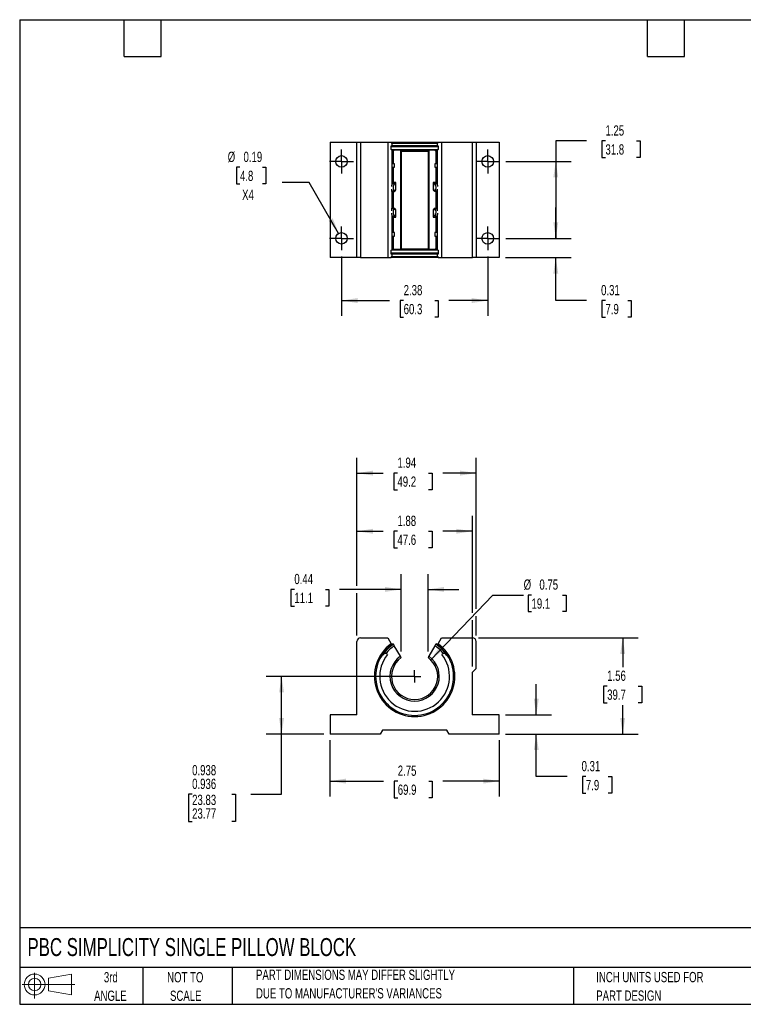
# Model space of a CAD drawing. Header units: inches. Extents: x 0.5 to 21.5, y 0.5 to 16.5.
# Tile 1 of 2: x 0.5 to 12.3, y 0.5 to 16.5. Entities that reach past the tile are written whole.
import ezdxf

# ---------------------------------------------------------------- set-up
doc = ezdxf.new("R2010")
doc.units = ezdxf.units.IN
doc.header["$LTSCALE"] = 2
doc.header["$MEASUREMENT"] = 0
doc.linetypes.add('CENTERX2', pattern=[0.8, 0.5, -0.1, 0.1, -0.1])
doc.layers.add('CENTER', color=40, linetype='CENTERX2')
doc.layers.add('SLD-DEFPOINTS', color=7, linetype='Continuous')
doc.layers.add('DIMENSIONS', color=140, linetype='Continuous', lineweight=25)
doc.layers.add('TEXT', color=140, linetype='Continuous', lineweight=25)
doc.styles.add('SLDTEXTSTYLE0', font='TXT', dxfattribs={"width": 0.7})
doc.dimstyles.new('SLDDIMSTYLE0', dxfattribs={"dimtxt": 0.169922, "dimasz": 0.26, "dimexe": 0, "dimexo": 0.0625, "dimgap": 0.04248, "dimtad": 0, "dimtih": 1, "dimtoh": 1, "dimrnd": 1e-09, "dimdsep": 46, "dimtxsty": 'SLDTEXTSTYLE0', "dimsah": 1, "dimcen": 0.09, "dimadec": 0, "dimazin": 2, "dimtfac": 1, "dimtmove": 0, "dimatfit": 0, "dimfxl": 0, "dimfrac": 2, "dimtolj": 1, "dimtzin": 12, "dimarcsym": 0})
doc.dimstyles.new('SLDDIMSTYLE1', dxfattribs={"dimtxt": 0.169922, "dimasz": 0.26, "dimexe": 0, "dimexo": 0.0625, "dimgap": 0.04248, "dimtad": 0, "dimtih": 1, "dimtoh": 1, "dimrnd": 1e-09, "dimzin": 12, "dimdsep": 46, "dimtxsty": 'SLDTEXTSTYLE0', "dimsah": 1, "dimcen": 0.09, "dimadec": 0, "dimazin": 3, "dimtfac": 1, "dimtofl": 0, "dimtmove": 0, "dimatfit": 3, "dimfxl": 0, "dimfrac": 2, "dimtolj": 1, "dimtzin": 12, "dimarcsym": 0})
doc.dimstyles.new('SLDDIMSTYLE2', dxfattribs={"dimtxt": 0.169922, "dimasz": 0.26, "dimexe": 0, "dimexo": 0.0625, "dimgap": 0.04248, "dimtad": 0, "dimtih": 1, "dimtoh": 1, "dimrnd": 1e-09, "dimdsep": 46, "dimtxsty": 'SLDTEXTSTYLE0', "dimsah": 1, "dimcen": 0, "dimadec": 0, "dimazin": 2, "dimtfac": 1, "dimtofl": 0, "dimtmove": 0, "dimatfit": 3, "dimfxl": 0, "dimfrac": 2, "dimtolj": 1, "dimtzin": 12, "dimarcsym": 0})
doc.dimstyles.new('SLDDIMSTYLE3', dxfattribs={"dimtxt": 0.169922, "dimasz": 0.26, "dimexe": 0, "dimexo": 0.0625, "dimgap": 0.04248, "dimtad": 0, "dimtih": 1, "dimtoh": 1, "dimdec": 3, "dimrnd": 1e-09, "dimdsep": 46, "dimtxsty": 'SLDTEXTSTYLE0', "dimsah": 1, "dimcen": 0.09, "dimadec": 0, "dimazin": 2, "dimlim": 1, "dimtp": 0.001, "dimtm": 0.001, "dimtfac": 1, "dimtdec": 3, "dimtofl": 0, "dimtmove": 0, "dimatfit": 3, "dimfxl": 0, "dimfrac": 2, "dimtolj": 1, "dimtzin": 12, "dimarcsym": 0})
doc.dimstyles.new('SLDDIMSTYLE5', dxfattribs={"dimtxt": 0.169922, "dimasz": 0.26, "dimexe": 0, "dimexo": 0.0625, "dimgap": 0.04248, "dimtad": 0, "dimtih": 1, "dimtoh": 1, "dimrnd": 1e-09, "dimdsep": 46, "dimtxsty": 'SLDTEXTSTYLE0', "dimsah": 1, "dimcen": 0, "dimadec": 0, "dimazin": 2, "dimtfac": 1, "dimtofl": 0, "dimtmove": 0, "dimatfit": 3, "dimfxl": 0, "dimfrac": 2, "dimtolj": 1, "dimtzin": 12, "dimarcsym": 0})

# ---------------------------------------------------------------- blocks, each defined once
blk = doc.blocks.new('Block11')
at = {"color": 7, "linetype": 'Continuous', "lineweight": 18}
for p, q in [((0.204, 0.418), (0.204, 0)), ((0.431, 0.328), (0.801, 0.396)), ((0.431, 0.126), (0.431, 0.328)), ((0.801, 0.396), (0.801, 0.058)), ((0, 0.227), (0.856, 0.227)), ((0.431, 0.126), (0.801, 0.058))]:
    blk.add_line(p, q, dxfattribs=at)
for radius in [0.169, 0.101]:
    blk.add_circle((0.204, 0.227), radius, dxfattribs=at)
blk = doc.blocks.new('Block12')
at = {"layer": 'SLD-DEFPOINTS'}
blk.add_blockref('Block11', (0, 0), dxfattribs=at)
blk = doc.blocks.new('SW_NOTE_0_2')
at = {"layer": 'TEXT', "color": 0, "char_height": 0.16667, "attachment_point": 1, "style": 'SLDTEXTSTYLE0'}
for s, insert in [('PART DIMENSIONS MAY DIFFER SLIGHTLY', (0, 0.215)), ("DUE TO MANUFACTURER'S VARIANCES", (0, -0.086))]:
    blk.add_mtext(s, dxfattribs=dict(at, insert=insert))
blk = doc.blocks.new('SW_NOTE_0_3')
at = {"layer": 'TEXT', "color": 0, "char_height": 0.1667, "attachment_point": 2, "style": 'SLDTEXTSTYLE0'}
for s, insert in [('NOT TO', (0.414, 0.215)), ('SCALE', (0.422, -0.086))]:
    blk.add_mtext(s, dxfattribs=dict(at, insert=insert))
blk = doc.blocks.new('SW_NOTE_0_4')
at = {"layer": 'TEXT', "color": 0, "char_height": 0.1667, "attachment_point": 2, "style": 'SLDTEXTSTYLE0'}
for s, insert in [('3rd', (0.182, 0.215)), ('ANGLE', (0.175, -0.086))]:
    blk.add_mtext(s, dxfattribs=dict(at, insert=insert))
blk = doc.blocks.new('SW_NOTE_0_5')
at = {"layer": 'TEXT', "color": 0, "char_height": 0.16667, "attachment_point": 1, "style": 'SLDTEXTSTYLE0'}
for s, insert in [('INCH UNITS USED FOR', (0, 0.215)), ('PART DESIGN', (0, -0.086))]:
    blk.add_mtext(s, dxfattribs=dict(at, insert=insert))
blk = doc.blocks.new('_D')
at = {"layer": 'DIMENSIONS'}
for p, q in [((8.894, 5.204), (8.894, 5.704)), ((8.392, 5.204), (9.144, 5.204)), ((8.392, 4.892), (9.144, 4.892)), ((8.894, 4.201), (8.894, 4.892)), ((9.394, 4.201), (8.894, 4.201)), ((9.7, 4.201), (9.643, 4.201)), ((9.643, 4.201), (9.643, 3.931)), ((10.064, 4.201), (10.121, 4.201)), ((10.121, 4.201), (10.121, 3.931)), ((9.643, 3.931), (9.7, 3.931)), ((10.121, 3.931), (10.064, 3.931))]:
    blk.add_line(p, q, dxfattribs=at)
for points in [[(8.894, 5.204), (8.934, 5.464), (8.854, 5.464)], [(8.894, 4.892), (8.854, 4.632), (8.934, 4.632)]]:
    blk.add_solid(points, dxfattribs=at)
at = {"layer": 'DIMENSIONS', "char_height": 0.1667, "attachment_point": 1, "style": 'SLDTEXTSTYLE0'}
for s, insert in [('0.31', (9.63, 4.454)), ('7.9', (9.7, 4.146))]:
    blk.add_mtext(s, dxfattribs=dict(at, insert=insert))
blk = doc.blocks.new('_D_1')
at = {"layer": 'DIMENSIONS'}
for p, q in [((7.957, 6.455), (10.548, 6.455)), ((10.298, 6.455), (10.298, 5.978)), ((10.046, 5.67), (9.989, 5.67)), ((9.989, 5.67), (9.989, 5.4)), ((10.551, 5.67), (10.608, 5.67)), ((10.608, 5.67), (10.608, 5.4)), ((9.989, 5.4), (10.046, 5.4)), ((10.298, 4.892), (10.298, 5.362)), ((10.608, 5.4), (10.551, 5.4)), ((8.392, 4.892), (10.548, 4.892))]:
    blk.add_line(p, q, dxfattribs=at)
for points in [[(10.298, 6.455), (10.258, 6.195), (10.338, 6.195)], [(10.298, 4.892), (10.338, 5.152), (10.258, 5.152)]]:
    blk.add_solid(points, dxfattribs=at)
at = {"layer": 'DIMENSIONS', "char_height": 0.1667, "attachment_point": 1, "style": 'SLDTEXTSTYLE0'}
for s, insert in [('1.56', (10.046, 5.923)), ('39.7', (10.046, 5.615))]:
    blk.add_mtext(s, dxfattribs=dict(at, insert=insert))
blk = doc.blocks.new('_D_2')
at = {"layer": 'DIMENSIONS'}
for p, q in [((7.178, 6.099), (8.189, 7.151)), ((8.189, 7.151), (8.689, 7.151)), ((8.817, 7.151), (8.76, 7.151)), ((8.76, 7.151), (8.76, 6.881)), ((9.322, 7.151), (9.379, 7.151)), ((9.379, 7.151), (9.379, 6.881)), ((8.76, 6.881), (8.817, 6.881)), ((9.379, 6.881), (9.322, 6.881))]:
    blk.add_line(p, q, dxfattribs=at)
blk.add_solid([(7.178, 6.099), (7.387, 6.259), (7.329, 6.315)], dxfattribs=at)
at = {"layer": 'DIMENSIONS', "char_height": 0.1667, "attachment_point": 1, "style": 'SLDTEXTSTYLE0'}
for s, insert in [('%%c', (8.689, 7.404)), ('0.75', (8.945, 7.404)), ('19.1', (8.817, 7.095))]:
    blk.add_mtext(s, dxfattribs=dict(at, insert=insert))
blk = doc.blocks.new('_D_3')
at = {"layer": 'DIMENSIONS'}
for p, q in [((6.698, 6.234), (6.698, 7.492)), ((7.136, 6.234), (7.136, 7.492)), ((4.963, 7.242), (4.906, 7.242)), ((4.906, 7.242), (4.906, 6.972)), ((5.468, 7.242), (5.525, 7.242)), ((5.525, 7.242), (5.525, 6.972)), ((6.698, 7.242), (5.698, 7.242)), ((7.136, 7.242), (7.636, 7.242)), ((4.906, 6.972), (4.963, 6.972)), ((5.525, 6.972), (5.468, 6.972))]:
    blk.add_line(p, q, dxfattribs=at)
for points in [[(6.698, 7.242), (6.438, 7.282), (6.438, 7.202)], [(7.136, 7.242), (7.396, 7.202), (7.396, 7.282)]]:
    blk.add_solid(points, dxfattribs=at)
at = {"layer": 'DIMENSIONS', "char_height": 0.1667, "attachment_point": 1, "style": 'SLDTEXTSTYLE0'}
for s, insert in [('0.44', (4.963, 7.495)), ('11.1', (4.963, 7.187))]:
    blk.add_mtext(s, dxfattribs=dict(at, insert=insert))
blk = doc.blocks.new('_D_4')
at = {"layer": 'DIMENSIONS'}
for p, q in [((5.98, 7.302), (5.98, 8.437)), ((7.855, 6.864), (7.855, 8.437)), ((5.98, 8.187), (6.408, 8.187)), ((6.638, 8.187), (6.581, 8.187)), ((6.581, 8.187), (6.581, 7.917)), ((7.143, 8.187), (7.2, 8.187)), ((7.2, 8.187), (7.2, 7.917)), ((7.855, 8.187), (7.373, 8.187)), ((6.581, 7.917), (6.638, 7.917)), ((7.2, 7.917), (7.143, 7.917)), ((5.98, 6.495), (5.98, 7.182)), ((7.855, 5.992), (7.855, 6.744))]:
    blk.add_line(p, q, dxfattribs=at)
for points in [[(5.98, 8.187), (6.24, 8.147), (6.24, 8.227)], [(7.855, 8.187), (7.595, 8.227), (7.595, 8.147)]]:
    blk.add_solid(points, dxfattribs=at)
at = {"layer": 'DIMENSIONS', "char_height": 0.1667, "attachment_point": 1, "style": 'SLDTEXTSTYLE0'}
for s, insert in [('1.88', (6.638, 8.44)), ('47.6', (6.638, 8.132))]:
    blk.add_mtext(s, dxfattribs=dict(at, insert=insert))
blk = doc.blocks.new('_D_5')
at = {"layer": 'DIMENSIONS'}
for p, q in [((5.98, 7.302), (5.98, 9.382)), ((7.917, 6.929), (7.917, 9.382)), ((5.98, 9.132), (6.408, 9.132)), ((6.638, 9.132), (6.581, 9.132)), ((6.581, 9.132), (6.581, 8.862)), ((7.143, 9.132), (7.2, 9.132)), ((7.2, 9.132), (7.2, 8.862)), ((7.917, 9.132), (7.373, 9.132)), ((6.581, 8.862), (6.638, 8.862)), ((7.2, 8.862), (7.143, 8.862)), ((5.98, 6.495), (5.98, 7.182)), ((7.917, 6.495), (7.917, 6.809))]:
    blk.add_line(p, q, dxfattribs=at)
for points in [[(5.98, 9.132), (6.24, 9.092), (6.24, 9.172)], [(7.917, 9.132), (7.657, 9.172), (7.657, 9.092)]]:
    blk.add_solid(points, dxfattribs=at)
at = {"layer": 'DIMENSIONS', "char_height": 0.1667, "attachment_point": 1, "style": 'SLDTEXTSTYLE0'}
for s, insert in [('1.94', (6.638, 9.385)), ('49.2', (6.638, 9.077))]:
    blk.add_mtext(s, dxfattribs=dict(at, insert=insert))
blk = doc.blocks.new('_D_6')
at = {"layer": 'DIMENSIONS'}
for p, q in [((6.817, 5.829), (4.505, 5.829)), ((4.755, 4.892), (4.755, 5.829)), ((5.442, 4.892), (4.505, 4.892)), ((4.755, 3.913), (4.755, 4.892)), ((3.302, 3.913), (3.245, 3.913)), ((3.245, 3.913), (3.245, 3.469)), ((3.949, 3.913), (4.006, 3.913)), ((4.006, 3.913), (4.006, 3.469)), ((4.255, 3.913), (4.755, 3.913)), ((3.245, 3.469), (3.302, 3.469)), ((4.006, 3.469), (3.949, 3.469))]:
    blk.add_line(p, q, dxfattribs=at)
for points in [[(4.755, 5.829), (4.715, 5.569), (4.795, 5.569)], [(4.755, 4.892), (4.795, 5.152), (4.715, 5.152)]]:
    blk.add_solid(points, dxfattribs=at)
at = {"layer": 'DIMENSIONS', "char_height": 0.1667, "attachment_point": 1, "style": 'SLDTEXTSTYLE0'}
for s, insert in [('0.938', (3.302, 4.388)), ('0.936', (3.302, 4.166)), ('23.83', (3.302, 3.906)), ('23.77', (3.302, 3.684))]:
    blk.add_mtext(s, dxfattribs=dict(at, insert=insert))
blk = doc.blocks.new('_D_7')
at = {"layer": 'DIMENSIONS'}
for p, q in [((5.542, 4.792), (5.542, 3.877)), ((8.292, 4.792), (8.292, 3.877)), ((5.542, 4.127), (6.412, 4.127)), ((6.643, 4.127), (6.586, 4.127)), ((6.586, 4.127), (6.586, 3.857)), ((7.148, 4.127), (7.205, 4.127)), ((7.205, 4.127), (7.205, 3.857)), ((8.292, 4.127), (7.378, 4.127)), ((6.586, 3.857), (6.643, 3.857)), ((7.205, 3.857), (7.148, 3.857))]:
    blk.add_line(p, q, dxfattribs=at)
for points in [[(5.542, 4.127), (5.802, 4.087), (5.802, 4.167)], [(8.292, 4.127), (8.032, 4.167), (8.032, 4.087)]]:
    blk.add_solid(points, dxfattribs=at)
at = {"layer": 'DIMENSIONS', "char_height": 0.1667, "attachment_point": 1, "style": 'SLDTEXTSTYLE0'}
for s, insert in [('2.75', (6.643, 4.38)), ('69.9', (6.643, 4.071))]:
    blk.add_mtext(s, dxfattribs=dict(at, insert=insert))
blk = doc.blocks.new('SW_CENTERMARKSYMBOL_0')
at = {"layer": 'CENTER', "color": 0}
for q in [(-0.1, 0), (0, 0.1), (0, -0.1), (0.1, 0)]:
    blk.add_line((0, 0), q, dxfattribs=at)
blk = doc.blocks.new('_D_9')
at = {"layer": 'DIMENSIONS'}
for p, q in [((9.711, 14.53), (9.211, 14.53)), ((9.211, 14.53), (9.211, 14.197)), ((10.018, 14.53), (9.961, 14.53)), ((9.961, 14.53), (9.961, 14.26)), ((10.523, 14.53), (10.58, 14.53)), ((10.58, 14.53), (10.58, 14.26)), ((9.961, 14.26), (10.018, 14.26)), ((10.58, 14.26), (10.523, 14.26)), ((8.399, 14.197), (9.461, 14.197)), ((9.211, 14.197), (9.211, 12.947)), ((8.399, 12.947), (9.461, 12.947))]:
    blk.add_line(p, q, dxfattribs=at)
for points in [[(9.211, 14.197), (9.171, 13.937), (9.251, 13.937)], [(9.211, 12.947), (9.251, 13.207), (9.171, 13.207)]]:
    blk.add_solid(points, dxfattribs=at)
at = {"layer": 'DIMENSIONS', "char_height": 0.1667, "attachment_point": 1, "style": 'SLDTEXTSTYLE0'}
for s, insert in [('1.25', (10.018, 14.783)), ('31.8', (10.018, 14.475))]:
    blk.add_mtext(s, dxfattribs=dict(at, insert=insert))
blk = doc.blocks.new('_D_10')
at = {"layer": 'DIMENSIONS'}
for p, q in [((9.211, 12.947), (9.211, 13.447)), ((8.399, 12.947), (9.461, 12.947)), ((8.392, 12.634), (9.461, 12.634)), ((9.211, 11.936), (9.211, 12.634)), ((9.711, 11.936), (9.211, 11.936)), ((10.018, 11.936), (9.961, 11.936)), ((9.961, 11.936), (9.961, 11.666)), ((10.381, 11.936), (10.438, 11.936)), ((10.438, 11.936), (10.438, 11.666)), ((9.961, 11.666), (10.018, 11.666)), ((10.438, 11.666), (10.381, 11.666))]:
    blk.add_line(p, q, dxfattribs=at)
for points in [[(9.211, 12.947), (9.251, 13.207), (9.171, 13.207)], [(9.211, 12.634), (9.171, 12.374), (9.251, 12.374)]]:
    blk.add_solid(points, dxfattribs=at)
at = {"layer": 'DIMENSIONS', "char_height": 0.1667, "attachment_point": 1, "style": 'SLDTEXTSTYLE0'}
for s, insert in [('0.31', (9.947, 12.189)), ('7.9', (10.018, 11.881))]:
    blk.add_mtext(s, dxfattribs=dict(at, insert=insert))
blk = doc.blocks.new('_D_11')
at = {"layer": 'DIMENSIONS'}
for p, q in [((5.73, 12.653), (5.73, 11.686)), ((8.105, 12.653), (8.105, 11.686)), ((5.73, 11.936), (6.508, 11.936)), ((6.739, 11.936), (6.681, 11.936)), ((6.681, 11.936), (6.681, 11.666)), ((7.243, 11.936), (7.301, 11.936)), ((7.301, 11.936), (7.301, 11.666)), ((8.105, 11.936), (7.474, 11.936)), ((6.681, 11.666), (6.739, 11.666)), ((7.301, 11.666), (7.243, 11.666))]:
    blk.add_line(p, q, dxfattribs=at)
for points in [[(5.73, 11.936), (5.99, 11.896), (5.99, 11.976)], [(8.105, 11.936), (7.845, 11.976), (7.845, 11.896)]]:
    blk.add_solid(points, dxfattribs=at)
at = {"layer": 'DIMENSIONS', "char_height": 0.1667, "attachment_point": 1, "style": 'SLDTEXTSTYLE0'}
for s, insert in [('2.38', (6.739, 12.189)), ('60.3', (6.739, 11.881))]:
    blk.add_mtext(s, dxfattribs=dict(at, insert=insert))
blk = doc.blocks.new('_D_12')
at = {"layer": 'DIMENSIONS'}
for p, q in [((4.079, 14.101), (4.022, 14.101)), ((4.022, 14.101), (4.022, 13.831)), ((4.443, 14.101), (4.5, 14.101)), ((4.5, 14.101), (4.5, 13.831)), ((4.022, 13.831), (4.079, 13.831)), ((4.5, 13.831), (4.443, 13.831)), ((5.204, 13.854), (4.767, 13.854)), ((5.683, 13.028), (5.204, 13.854))]:
    blk.add_line(p, q, dxfattribs=at)
blk.add_solid([(5.683, 13.028), (5.587, 13.273), (5.518, 13.233)], dxfattribs=at)
at = {"layer": 'DIMENSIONS', "char_height": 0.1667, "attachment_point": 1, "style": 'SLDTEXTSTYLE0'}
for s, insert in [('%%c', (3.88, 14.354)), ('0.19', (4.137, 14.354)), ('4.8', (4.079, 14.045)), ('X4', (4.114, 13.737))]:
    blk.add_mtext(s, dxfattribs=dict(at, insert=insert))
blk = doc.blocks.new('SW_CENTERMARKSYMBOL_2')
at = {"layer": 'CENTER', "color": 0}
for p, q in [((0, 0.1), (0, 0.19375)), ((-0.1, 0), (-0.19375, 0)), ((0, 0), (-0.1, 0)), ((0, 0), (0, 0.1)), ((0, 0), (0, -0.1)), ((0, 0), (0.1, 0)), ((0.1, 0), (0.19375, 0)), ((0, -0.1), (0, -0.19375))]:
    blk.add_line(p, q, dxfattribs=at)
blk = doc.blocks.new('SW_CENTERMARKSYMBOL_3')
at = {"layer": 'CENTER', "color": 0}
for p, q in [((0, 0.1), (0, 0.19375)), ((-0.1, 0), (-0.19375, 0)), ((0, 0), (-0.1, 0)), ((0, 0), (0, 0.1)), ((0, 0), (0, -0.1)), ((0, 0), (0.1, 0)), ((0.1, 0), (0.19375, 0)), ((0, -0.1), (0, -0.19375))]:
    blk.add_line(p, q, dxfattribs=at)
blk = doc.blocks.new('SW_CENTERMARKSYMBOL_4')
at = {"layer": 'CENTER', "color": 0}
for p, q in [((0, 0.1), (0, 0.19375)), ((-0.1, 0), (-0.19375, 0)), ((0, 0), (-0.1, 0)), ((0, 0), (0, 0.1)), ((0, 0), (0, -0.1)), ((0, 0), (0.1, 0)), ((0.1, 0), (0.19375, 0)), ((0, -0.1), (0, -0.19375))]:
    blk.add_line(p, q, dxfattribs=at)
blk = doc.blocks.new('SW_CENTERMARKSYMBOL_5')
at = {"layer": 'CENTER', "color": 0}
for p, q in [((0, 0.1), (0, 0.19375)), ((-0.1, 0), (-0.19375, 0)), ((0, 0), (-0.1, 0)), ((0, 0), (0, 0.1)), ((0, 0), (0, -0.1)), ((0, 0), (0.1, 0)), ((0.1, 0), (0.19375, 0)), ((0, -0.1), (0, -0.19375))]:
    blk.add_line(p, q, dxfattribs=at)

msp = doc.modelspace()

# ---------------------------------------------------------------- linework, layer by layer
for p, q in [((5.5424, 14.5093), (5.5424, 12.6343)), ((5.5424, 14.5093), (5.9799, 14.5093)), ((5.9799, 12.6343), (5.9799, 14.5093)), ((5.9799, 14.5093), (6.0399, 14.5093)), ((6.0399, 14.5093), (6.0399, 12.6343)), ((6.0399, 14.5093), (6.4823, 14.5093)), ((6.4823, 14.5093), (6.537, 14.5093)), ((6.4823, 14.5093), (6.4823, 12.6343)), ((6.5435, 14.4461), (6.5312, 14.4461)), ((6.5312, 14.4461), (6.5312, 14.3881)), ((6.5312, 14.4381), (7.3035, 14.4381)), ((6.5363, 14.5093), (7.2978, 14.5093)), ((6.547, 14.4893), (6.537, 14.5094)), ((6.5435, 14.4461), (6.547, 14.4561)), ((7.2912, 14.4461), (6.5435, 14.4461)), ((7.2878, 14.4893), (6.5469, 14.4893)), ((6.547, 14.4893), (6.547, 14.4561)), ((6.547, 14.4561), (7.2877, 14.4561)), ((7.2978, 14.5094), (7.2877, 14.4893)), ((7.2877, 14.4561), (7.2877, 14.4893)), ((7.2877, 14.4561), (7.2912, 14.4461)), ((7.3035, 14.4461), (7.2912, 14.4461)), ((7.2978, 14.5093), (7.3524, 14.5093)), ((7.3035, 14.3881), (7.3035, 14.4461)), ((7.3524, 14.5093), (7.3524, 12.6343)), ((7.3524, 14.5093), (7.8574, 14.5093)), ((7.8574, 12.6343), (7.8574, 14.5093)), ((7.8574, 14.5093), (7.9174, 14.5093)), ((7.9174, 14.5093), (7.9174, 12.6343)), ((7.9174, 14.5093), (8.2924, 14.5093)), ((8.2924, 14.5093), (8.2924, 12.6343)), ((6.5435, 14.3881), (6.5312, 14.3881)), ((6.5435, 14.3881), (7.2912, 14.3881)), ((6.547, 14.3781), (6.5435, 14.3881)), ((6.5874, 14.3806), (6.5455, 14.3806)), ((6.547, 14.3781), (6.547, 13.8084)), ((6.5735, 14.362), (6.547, 14.362)), ((6.5735, 14.1708), (6.5735, 14.362)), ((6.6856, 14.3806), (6.5874, 14.3806)), ((7.1491, 14.3806), (6.6853, 14.3806)), ((6.6856, 14.3806), (6.6856, 12.7631)), ((6.6856, 14.3806), (6.6856, 12.7631)), ((6.6873, 14.3806), (7.1474, 14.3806)), ((6.6984, 14.3651), (6.6984, 12.7786)), ((6.6984, 14.3651), (7.1364, 14.3651)), ((7.1364, 14.3651), (7.1364, 12.7786)), ((7.1491, 14.3806), (7.1491, 12.7631)), ((7.1491, 12.7631), (7.1491, 14.3806)), ((7.2473, 14.3806), (7.1491, 14.3806)), ((7.2892, 14.3806), (7.2473, 14.3806)), ((7.2877, 14.362), (7.2612, 14.362)), ((7.2612, 14.362), (7.2612, 14.1708)), ((7.2912, 14.3881), (7.2877, 14.3781)), ((7.2877, 13.8084), (7.2877, 14.3781)), ((7.3035, 14.3881), (7.2912, 14.3881)), ((6.5735, 14.1708), (6.547, 14.1708)), ((6.5788, 14.1603), (6.547, 14.1603)), ((6.547, 14.1028), (6.5788, 14.1028)), ((6.547, 14.0923), (6.5735, 14.0923)), ((6.5735, 14.1708), (6.5788, 14.1603)), ((6.5788, 14.1028), (6.5735, 14.0923)), ((6.5735, 13.8643), (6.5735, 14.0923)), ((6.5916, 14.1603), (6.5788, 14.1603)), ((6.5788, 14.1028), (6.5916, 14.1028)), ((6.5916, 14.1028), (6.5916, 14.1603)), ((7.256, 14.1603), (7.2431, 14.1603)), ((7.2431, 14.1603), (7.2431, 14.1028)), ((7.2431, 14.1028), (7.256, 14.1028)), ((7.256, 14.1603), (7.2612, 14.1708)), ((7.2877, 14.1603), (7.256, 14.1603)), ((7.2612, 14.0923), (7.256, 14.1028)), ((7.256, 14.1028), (7.2877, 14.1028)), ((7.2877, 14.1708), (7.2612, 14.1708)), ((7.2612, 14.0923), (7.2612, 13.8643)), ((7.2612, 14.0923), (7.2877, 14.0923)), ((6.5735, 13.8643), (6.547, 13.8643)), ((6.5788, 13.8538), (6.547, 13.8538)), ((6.5915, 13.8346), (6.547, 13.8346)), ((6.5475, 13.7874), (6.547, 13.8084)), ((6.5735, 13.8643), (6.5788, 13.8538)), ((6.6141, 13.8538), (6.5788, 13.8538)), ((6.6141, 13.7278), (6.6141, 13.8538)), ((7.256, 13.8538), (7.2206, 13.8538)), ((7.2206, 13.8538), (7.2206, 13.7278)), ((7.2877, 13.8346), (7.2433, 13.8346)), ((7.256, 13.8538), (7.2612, 13.8643)), ((7.2877, 13.8538), (7.256, 13.8538)), ((7.2877, 13.8643), (7.2612, 13.8643)), ((7.2877, 13.8084), (7.2872, 13.7874)), ((6.5493, 13.7173), (6.5735, 13.7173)), ((6.5788, 13.7278), (6.5735, 13.7173)), ((6.5735, 13.4263), (6.5735, 13.7173)), ((6.5788, 13.7278), (6.6141, 13.7278)), ((7.2206, 13.7278), (7.256, 13.7278)), ((7.2612, 13.7173), (7.2577, 13.7244)), ((7.2612, 13.7173), (7.2612, 13.4263)), ((7.2612, 13.7173), (7.2861, 13.7173)), ((6.547, 13.3353), (6.5475, 13.3563)), ((6.547, 13.3353), (6.547, 12.7626)), ((6.547, 13.3091), (6.5915, 13.3091)), ((6.547, 13.2898), (6.5788, 13.2898)), ((6.5735, 13.4263), (6.5486, 13.4263)), ((6.5735, 13.4263), (6.577, 13.4193)), ((6.5788, 13.2898), (6.5735, 13.2793)), ((6.6141, 13.4158), (6.5788, 13.4158)), ((6.5788, 13.2898), (6.6141, 13.2898)), ((6.6141, 13.2898), (6.6141, 13.4158)), ((7.256, 13.4158), (7.2206, 13.4158)), ((7.2206, 13.4158), (7.2206, 13.2898)), ((7.2206, 13.2898), (7.256, 13.2898)), ((7.2433, 13.3091), (7.2877, 13.3091)), ((7.256, 13.4158), (7.2612, 13.4263)), ((7.2612, 13.2793), (7.256, 13.2898)), ((7.256, 13.2898), (7.2877, 13.2898)), ((7.2854, 13.4263), (7.2612, 13.4263)), ((7.2872, 13.3563), (7.2877, 13.3353)), ((7.2877, 12.7626), (7.2877, 13.3353)), ((6.547, 13.2793), (6.5735, 13.2793)), ((6.5735, 13.0513), (6.5735, 13.2793)), ((7.2612, 13.2793), (7.2612, 13.0513)), ((7.2612, 13.2793), (7.2877, 13.2793)), ((6.5735, 13.0513), (6.547, 13.0513)), ((6.5788, 13.0408), (6.547, 13.0408)), ((6.547, 12.9833), (6.5788, 12.9833)), ((6.547, 12.9728), (6.5735, 12.9728)), ((6.5735, 13.0513), (6.5788, 13.0408)), ((6.5788, 12.9833), (6.5735, 12.9728)), ((6.5735, 12.7817), (6.5735, 12.9728)), ((6.5916, 13.0408), (6.5788, 13.0408)), ((6.5788, 12.9833), (6.5916, 12.9833)), ((6.5916, 12.9833), (6.5916, 13.0408)), ((7.256, 13.0408), (7.2431, 13.0408)), ((7.2431, 13.0408), (7.2431, 12.9833)), ((7.2431, 12.9833), (7.256, 12.9833)), ((7.256, 13.0408), (7.2612, 13.0513)), ((7.2877, 13.0408), (7.256, 13.0408)), ((7.2612, 12.9728), (7.256, 12.9833)), ((7.256, 12.9833), (7.2877, 12.9833)), ((7.2877, 13.0513), (7.2612, 13.0513)), ((7.2612, 12.9728), (7.2612, 12.7817)), ((7.2612, 12.9728), (7.2877, 12.9728)), ((6.5312, 12.7556), (6.542, 12.7556)), ((6.5312, 12.7556), (6.5312, 12.6976)), ((7.3035, 12.7056), (6.5312, 12.7056)), ((6.5312, 12.6976), (6.542, 12.6976)), ((6.537, 12.6343), (6.547, 12.6543)), ((6.542, 12.7556), (6.547, 12.7626)), ((7.2927, 12.7556), (6.542, 12.7556)), ((6.547, 12.6906), (6.542, 12.6976)), ((6.542, 12.6976), (7.2927, 12.6976)), ((6.547, 12.7817), (6.5735, 12.7817)), ((6.5874, 12.7631), (6.547, 12.7631)), ((6.547, 12.7626), (7.2877, 12.7626)), ((6.547, 12.6906), (6.547, 12.6543)), ((7.2877, 12.6906), (6.547, 12.6906)), ((6.547, 12.6543), (7.2877, 12.6543)), ((6.6856, 12.7631), (6.5874, 12.7631)), ((7.1493, 12.7631), (6.6853, 12.7631)), ((7.1472, 12.7631), (6.6872, 12.7631)), ((6.6984, 12.7786), (7.1364, 12.7786)), ((7.2473, 12.7631), (7.1491, 12.7631)), ((7.2877, 12.7631), (7.2473, 12.7631)), ((7.2612, 12.7817), (7.2877, 12.7817)), ((7.2877, 12.7626), (7.2927, 12.7556)), ((7.2927, 12.6976), (7.2877, 12.6906)), ((7.2877, 12.6543), (7.2877, 12.6906)), ((7.2877, 12.6543), (7.2978, 12.6343)), ((7.2927, 12.7556), (7.3035, 12.7556)), ((7.2927, 12.6976), (7.3035, 12.6976)), ((7.3035, 12.6976), (7.3035, 12.7556)), ((5.9799, 12.6343), (5.5424, 12.6343)), ((6.0399, 12.6343), (5.9799, 12.6343)), ((6.0399, 12.6343), (6.4823, 12.6343)), ((6.4823, 12.6343), (6.537, 12.6343)), ((7.2978, 12.6343), (6.537, 12.6343)), ((7.2978, 12.6343), (7.3524, 12.6343)), ((7.3524, 12.6343), (7.8574, 12.6343)), ((7.9174, 12.6343), (7.8574, 12.6343)), ((8.2924, 12.6343), (7.9174, 12.6343)), ((6.0399, 6.4546), (6.4823, 6.4546)), ((6.4823, 6.4546), (6.537, 6.36)), ((7.2978, 6.36), (7.3524, 6.4546)), ((7.3524, 6.4546), (7.8574, 6.4546)), ((5.9799, 5.2036), (5.9799, 6.3946)), ((6.537, 6.36), (6.547, 6.3425)), ((6.5689, 6.3577), (6.547, 6.3425)), ((6.547, 6.3425), (6.5475, 6.3416)), ((6.6856, 6.1558), (6.5874, 6.326)), ((7.2473, 6.326), (7.1491, 6.1558)), ((7.2877, 6.3425), (7.2658, 6.3577)), ((7.2872, 6.3416), (7.2877, 6.3425)), ((7.2877, 6.3425), (7.2978, 6.36)), ((7.9174, 5.9546), (7.9174, 6.3946)), ((6.4754, 6.1841), (6.4616, 6.1952)), ((7.3731, 6.1952), (7.3594, 6.1841)), ((7.8549, 5.8921), (7.9174, 5.9546)), ((7.8549, 5.8921), (7.8549, 5.2036)), ((5.5424, 5.2036), (5.5424, 4.8916)), ((5.9799, 5.2036), (5.5424, 5.2036)), ((8.2924, 5.2036), (7.8549, 5.2036)), ((8.2924, 4.8916), (8.2924, 5.2036)), ((6.3579, 4.8916), (5.5424, 4.8916)), ((6.3954, 4.9566), (6.3579, 4.8916)), ((7.4393, 4.9566), (6.3954, 4.9566)), ((7.4768, 4.8916), (7.4393, 4.9566)), ((8.2924, 4.8916), (7.4768, 4.8916))]:
    msp.add_line(p, q)
for centre, radius in [((5.7299, 14.1968), 0.0937), ((8.1049, 14.1968), 0.0938), ((5.7299, 12.9468), 0.0937), ((8.1049, 12.9468), 0.0938)]:
    msp.add_circle(centre, radius)
for centre, radius, start, end in [((6.0399, 6.3946), 0.06, 90, 180), ((7.8574, 6.3946), 0.06, 0, 90), ((6.9174, 5.8286), 0.6535, 125.59857, 54.40143), ((6.9174, 5.8286), 0.6335, 125.77591, 54.22409), ((6.9174, 5.8286), 0.6246, 123.40245, 146.42417), ((6.9174, 5.8286), 0.5969, 123.56084, 141.42619), ((6.9174, 5.8286), 0.5969, 38.57381, 56.43916), ((6.9174, 5.8286), 0.6246, 33.57583, 56.59755), ((6.9174, 5.8286), 0.5673, 141.18719, 38.81281), ((6.2997, 6.3255), 0.18, 296.60814, 312.97398), ((6.4428, 6.1718), 0.03, 51.18719, 132.97398), ((6.9174, 5.8286), 0.401, 125.30435, 54.69565), ((6.9174, 5.8286), 0.3756, 125.66382, 54.33618), ((7.3919, 6.1718), 0.03, 47.02602, 128.81281), ((7.5351, 6.3255), 0.18, 227.02602, 243.39186)]:
    msp.add_arc(centre, radius, start, end)
for points, knots in [([(6.5735, 14.362), (6.5746, 14.3675), (6.5766, 14.3722), (6.5815, 14.3788), (6.5845, 14.3806), (6.5874, 14.3806)], [0, 0, 0, 0, 0.5, 0.5, 1, 1, 1, 1]), ([(6.6984, 14.3651), (6.6971, 14.3697), (6.6952, 14.3735), (6.6919, 14.3776), (6.6907, 14.3786), (6.6882, 14.3801), (6.6869, 14.3805), (6.6856, 14.3806)], [0, 0, 0, 0, 0.5, 0.5, 0.75, 0.75, 1, 1, 1, 1]), ([(7.1491, 14.3806), (7.1465, 14.3804), (7.1439, 14.3789), (7.1406, 14.3749), (7.1396, 14.3732), (7.1378, 14.3695), (7.137, 14.3674), (7.1364, 14.3651)], [0, 0, 0, 0, 0.5, 0.5, 0.75, 0.75, 1, 1, 1, 1]), ([(7.2473, 14.3806), (7.2503, 14.3806), (7.2533, 14.3788), (7.2581, 14.3723), (7.2601, 14.3675), (7.2612, 14.362)], [0, 0, 0, 0, 0.5, 0.5, 1, 1, 1, 1]), ([(6.5915, 13.7096), (6.5879, 13.7096), (6.5845, 13.7121), (6.5786, 13.7202), (6.5762, 13.7256), (6.5725, 13.7377), (6.5712, 13.7443), (6.5694, 13.7581), (6.569, 13.765), (6.569, 13.7792), (6.5694, 13.7863), (6.5712, 13.7999), (6.5725, 13.8066), (6.5762, 13.8186), (6.5786, 13.8241), (6.583, 13.8301), (6.5846, 13.8318), (6.5879, 13.834), (6.5897, 13.8346), (6.595, 13.8347), (6.5986, 13.8322), (6.603, 13.8262), (6.6043, 13.8238), (6.6067, 13.8185), (6.6078, 13.8157), (6.6105, 13.8066), (6.6119, 13.8), (6.6136, 13.7863), (6.6141, 13.7792), (6.6141, 13.7651), (6.6136, 13.7579), (6.6119, 13.7443), (6.6106, 13.7378), (6.6078, 13.7286), (6.6067, 13.7258), (6.6043, 13.7205), (6.603, 13.7181), (6.6001, 13.7141), (6.5984, 13.7125), (6.5951, 13.7102), (6.5933, 13.7096), (6.5915, 13.7096)], [0, 0, 0, 0, 0.0625, 0.0625, 0.125, 0.125, 0.1875, 0.1875, 0.25, 0.25, 0.3125, 0.3125, 0.375, 0.375, 0.4375, 0.4375, 0.46875, 0.46875, 0.5, 0.5, 0.5625, 0.5625, 0.59375, 0.59375, 0.625, 0.625, 0.6875, 0.6875, 0.75, 0.75, 0.8125, 0.8125, 0.875, 0.875, 0.90625, 0.90625, 0.9375, 0.9375, 0.96875, 0.96875, 1, 1, 1, 1]), ([(7.2432, 13.7096), (7.2396, 13.7096), (7.2361, 13.7121), (7.2303, 13.7202), (7.2279, 13.7256), (7.2242, 13.7377), (7.2228, 13.7443), (7.2211, 13.7581), (7.2207, 13.765), (7.2206, 13.7792), (7.2211, 13.7863), (7.2228, 13.7999), (7.2242, 13.8066), (7.2279, 13.8186), (7.2302, 13.8241), (7.2346, 13.8301), (7.2362, 13.8318), (7.2396, 13.834), (7.2414, 13.8346), (7.2467, 13.8347), (7.2502, 13.8322), (7.2546, 13.8262), (7.256, 13.8238), (7.2584, 13.8185), (7.2594, 13.8157), (7.2622, 13.8066), (7.2635, 13.8), (7.2653, 13.7863), (7.2657, 13.7792), (7.2657, 13.7651), (7.2653, 13.7579), (7.2635, 13.7443), (7.2622, 13.7378), (7.2594, 13.7286), (7.2584, 13.7258), (7.256, 13.7205), (7.2547, 13.7181), (7.2517, 13.7141), (7.2501, 13.7125), (7.2467, 13.7102), (7.245, 13.7096), (7.2432, 13.7096)], [0, 0, 0, 0, 0.0625, 0.0625, 0.125, 0.125, 0.1875, 0.1875, 0.25, 0.25, 0.3125, 0.3125, 0.375, 0.375, 0.4375, 0.4375, 0.46875, 0.46875, 0.5, 0.5, 0.5625, 0.5625, 0.59375, 0.59375, 0.625, 0.625, 0.6875, 0.6875, 0.75, 0.75, 0.8125, 0.8125, 0.875, 0.875, 0.90625, 0.90625, 0.9375, 0.9375, 0.96875, 0.96875, 1, 1, 1, 1]), ([(6.5486, 13.396), (6.5491, 13.4151), (6.5507, 13.4735), (6.5512, 13.5715), (6.5507, 13.6697), (6.5491, 13.7284), (6.5486, 13.7477)], [0, 0, 0, 0, 0.1629097, 0.4984445, 0.8355347, 1, 1, 1, 1]), ([(7.2862, 13.7477), (7.2856, 13.7286), (7.284, 13.6702), (7.2835, 13.5722), (7.284, 13.474), (7.2856, 13.4153), (7.2862, 13.396)], [0, 0, 0, 0, 0.1629097, 0.4984445, 0.8355347, 1, 1, 1, 1]), ([(6.5915, 13.4341), (6.5951, 13.4341), (6.5986, 13.4316), (6.6045, 13.4235), (6.6069, 13.4181), (6.6106, 13.406), (6.6119, 13.3994), (6.6137, 13.3856), (6.6141, 13.3787), (6.6141, 13.3645), (6.6137, 13.3574), (6.6119, 13.3438), (6.6106, 13.3371), (6.6069, 13.3251), (6.6045, 13.3196), (6.6001, 13.3136), (6.5985, 13.3119), (6.5951, 13.3097), (6.5933, 13.3091), (6.588, 13.309), (6.5845, 13.3115), (6.5801, 13.3175), (6.5787, 13.3199), (6.5764, 13.3252), (6.5753, 13.328), (6.5725, 13.337), (6.5712, 13.3437), (6.5694, 13.3574), (6.569, 13.3645), (6.569, 13.3786), (6.5694, 13.3858), (6.5712, 13.3994), (6.5725, 13.4059), (6.5753, 13.4151), (6.5763, 13.4179), (6.5787, 13.4232), (6.5801, 13.4256), (6.583, 13.4296), (6.5846, 13.4312), (6.588, 13.4335), (6.5897, 13.4341), (6.5915, 13.4341)], [0, 0, 0, 0, 0.0625, 0.0625, 0.125, 0.125, 0.1875, 0.1875, 0.25, 0.25, 0.3125, 0.3125, 0.375, 0.375, 0.4375, 0.4375, 0.46875, 0.46875, 0.5, 0.5, 0.5625, 0.5625, 0.59375, 0.59375, 0.625, 0.625, 0.6875, 0.6875, 0.75, 0.75, 0.8125, 0.8125, 0.875, 0.875, 0.90625, 0.90625, 0.9375, 0.9375, 0.96875, 0.96875, 1, 1, 1, 1]), ([(7.2432, 13.4341), (7.2468, 13.4341), (7.2503, 13.4316), (7.2561, 13.4235), (7.2585, 13.4181), (7.2622, 13.406), (7.2635, 13.3994), (7.2653, 13.3856), (7.2657, 13.3787), (7.2657, 13.3645), (7.2653, 13.3574), (7.2636, 13.3438), (7.2622, 13.3371), (7.2585, 13.3251), (7.2561, 13.3196), (7.2518, 13.3136), (7.2502, 13.3119), (7.2468, 13.3097), (7.245, 13.3091), (7.2397, 13.309), (7.2362, 13.3115), (7.2318, 13.3175), (7.2304, 13.3199), (7.228, 13.3252), (7.227, 13.328), (7.2242, 13.3371), (7.2228, 13.3437), (7.2211, 13.3574), (7.2206, 13.3645), (7.2207, 13.3786), (7.2211, 13.3858), (7.2228, 13.3994), (7.2241, 13.4059), (7.227, 13.4151), (7.228, 13.4179), (7.2304, 13.4232), (7.2317, 13.4256), (7.2347, 13.4296), (7.2363, 13.4312), (7.2397, 13.4335), (7.2414, 13.4341), (7.2432, 13.4341)], [0, 0, 0, 0, 0.0625, 0.0625, 0.125, 0.125, 0.1875, 0.1875, 0.25, 0.25, 0.3125, 0.3125, 0.375, 0.375, 0.4375, 0.4375, 0.46875, 0.46875, 0.5, 0.5, 0.5625, 0.5625, 0.59375, 0.59375, 0.625, 0.625, 0.6875, 0.6875, 0.75, 0.75, 0.8125, 0.8125, 0.875, 0.875, 0.90625, 0.90625, 0.9375, 0.9375, 0.96875, 0.96875, 1, 1, 1, 1]), ([(6.5874, 12.7631), (6.5845, 12.7631), (6.5815, 12.7649), (6.5766, 12.7714), (6.5746, 12.7762), (6.5735, 12.7817)], [0, 0, 0, 0, 0.5, 0.5, 1, 1, 1, 1]), ([(6.6984, 12.7786), (6.6971, 12.774), (6.6952, 12.7702), (6.6919, 12.7661), (6.6907, 12.7651), (6.6882, 12.7636), (6.6869, 12.7632), (6.6856, 12.7631)], [0, 0, 0, 0, 0.5, 0.5, 0.75, 0.75, 1, 1, 1, 1]), ([(7.1491, 12.7631), (7.1465, 12.7633), (7.1439, 12.7648), (7.1406, 12.7688), (7.1396, 12.7705), (7.1378, 12.7742), (7.137, 12.7763), (7.1364, 12.7786)], [0, 0, 0, 0, 0.5, 0.5, 0.75, 0.75, 1, 1, 1, 1]), ([(7.2612, 12.7817), (7.2601, 12.7762), (7.2582, 12.7715), (7.2532, 12.7649), (7.2503, 12.7631), (7.2473, 12.7631)], [0, 0, 0, 0, 0.5, 0.5, 1, 1, 1, 1]), ([(6.5722, 6.3522), (6.571, 6.3542), (6.569, 6.3577), (6.5693, 6.3571), (6.5695, 6.3569)], [0, 0, 0, 0, 0.5892606, 1, 1, 1, 1]), ([(6.5874, 6.326), (6.5845, 6.3311), (6.5815, 6.3362), (6.5766, 6.3447), (6.5746, 6.3481), (6.5735, 6.35)], [0, 0, 0, 0, 0.5, 0.5, 1, 1, 1, 1]), ([(7.2612, 6.35), (7.2601, 6.3481), (7.2582, 6.3447), (7.2532, 6.3362), (7.2503, 6.3311), (7.2473, 6.326)], [0, 0, 0, 0, 0.5, 0.5, 1, 1, 1, 1]), ([(7.2656, 6.3575), (7.2656, 6.3575), (7.2658, 6.3577), (7.2649, 6.3562), (7.2633, 6.3535), (7.2626, 6.3522)], [0, 0, 0, 0, 0.1665335, 0.6028932, 1, 1, 1, 1]), ([(6.6984, 6.1338), (6.6971, 6.136), (6.6952, 6.1392), (6.6919, 6.1449), (6.6907, 6.1471), (6.6882, 6.1514), (6.6869, 6.1536), (6.6856, 6.1558)], [0, 0, 0, 0, 0.5, 0.5, 0.75, 0.75, 1, 1, 1, 1]), ([(7.1491, 6.1558), (7.1465, 6.1513), (7.1439, 6.1469), (7.1406, 6.1411), (7.1396, 6.1393), (7.1378, 6.1362), (7.137, 6.1349), (7.1364, 6.1338)], [0, 0, 0, 0, 0.5, 0.5, 0.75, 0.75, 1, 1, 1, 1])]:
    msp.add_open_spline(points, degree=3, knots=knots)
at = {"layer": 'TEXT'}
for p, q in [((0.5, 16.5), (21.5, 16.5)), ((0.5, 16.5), (0.5, 0.5)), ((2.2, 15.9), (2.2, 16.5)), ((2.8, 15.9), (2.8, 16.5)), ((10.7, 15.9), (10.7, 16.5)), ((11.3, 15.9), (11.3, 16.5)), ((2.2, 15.9), (2.8, 15.9)), ((10.7, 15.9), (11.3, 15.9)), ((21.5, 1.7422), (0.5, 1.7422)), ((21.5, 1.1), (0.5, 1.1)), ((2.5, 1.1), (2.5, 0.5)), ((3.9537, 1.1), (3.9537, 0.5)), ((9.4997, 1.1), (9.4997, 0.5)), ((0.5, 0.5), (21.5, 0.5))]:
    msp.add_line(p, q, dxfattribs=at)

# ---------------------------------------------------------------- block references
at = {"layer": 'CENTER'}
for name, p in [('SW_CENTERMARKSYMBOL_3', (5.7299, 14.1968)), ('SW_CENTERMARKSYMBOL_4', (8.1049, 14.1968)), ('SW_CENTERMARKSYMBOL_2', (5.7299, 12.9468)), ('SW_CENTERMARKSYMBOL_5', (8.1049, 12.9468)), ('SW_CENTERMARKSYMBOL_0', (6.9174, 5.8286))]:
    msp.add_blockref(name, p, dxfattribs=at)
at = {"layer": 'SLD-DEFPOINTS'}
msp.add_blockref('Block12', (0.5384, 0.5948), dxfattribs=at)
at = {"layer": 'TEXT'}
for name, p in [('SW_NOTE_0_4', (1.799, 0.8085)), ('SW_NOTE_0_3', (2.7762, 0.8085)), ('SW_NOTE_0_2', (4.3401, 0.8482)), ('SW_NOTE_0_5', (9.8685, 0.8109))]:
    msp.add_blockref(name, p, dxfattribs=at)

# ---------------------------------------------------------------- texts
at = {"layer": 'TEXT', "insert": (0.6272, 1.5763), "char_height": 0.291667, "attachment_point": 1, "style": 'SLDTEXTSTYLE0'}
msp.add_mtext('PBC SIMPLICITY SINGLE PILLOW BLOCK', dxfattribs=at)

# ---------------------------------------------------------------- dimensions: what is measured, and where the dimension line sits
at = {"layer": 'DIMENSIONS'}
for base, p1, p2, dimstyle, picture, middle in [((9.2114, 12.9468), (8.2986, 14.1968), (8.2986, 12.9468), 'SLDDIMSTYLE1', '_D_9', (9.2114, 14.5298)), ((9.2114, 12.9468), (8.2924, 12.6343), (8.2986, 12.9468), 'SLDDIMSTYLE0', '_D_10', (9.2114, 11.9359)), ((10.298, 6.4546), (8.2924, 4.8916), (7.8574, 6.4546), 'SLDDIMSTYLE1', '_D_1', (10.298, 5.6701)), ((4.755, 5.8286), (5.5424, 4.8916), (6.9174, 5.8286), 'SLDDIMSTYLE3', '_D_6', (4.755, 3.9133)), ((8.894, 5.2036), (8.2924, 4.8916), (8.2924, 5.2036), 'SLDDIMSTYLE0', '_D', (8.894, 4.2007))]:
    dim = msp.add_linear_dim(base=base, p1=p1, p2=p2, angle=90, dimstyle=dimstyle, dxfattribs=at)
    dim.commit()
    dim.dimension.update_dxf_attribs({"geometry": picture, "text_midpoint": middle, "dimtype": 160})
dim = msp.add_diameter_dim_2p(p1=(5.7769, 12.8657), p2=(5.6829, 13.028), text='<>\\PX4', dimstyle='SLDDIMSTYLE5', dxfattribs=at)
dim.commit()
dim.dimension.update_dxf_attribs({"geometry": '_D_12', "text_midpoint": (4.2609, 13.9657), "dimtype": 163})
for base, p1, p2, dimstyle, picture, middle in [((5.7298652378, 11.9359087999), (8.1048652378, 12.753099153), (5.7298652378, 12.753099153), 'SLDDIMSTYLE1', '_D_11', (6.9910287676, 11.9359087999)), ((7.9174, 9.1318), (5.9799, 6.3946), (7.9174, 6.3946), 'SLDDIMSTYLE1', '_D_5', (6.8904, 9.1318)), ((7.8548652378, 8.1868684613), (5.9798652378, 6.3945840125), (7.8548652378, 5.8920840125), 'SLDDIMSTYLE1', '_D_4', (6.8903983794, 8.1868684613)), ((7.1364, 7.242), (6.6984, 6.1338), (7.1364, 6.1338), 'SLDDIMSTYLE0', '_D_3', (5.2158, 7.242)), ((8.2924, 4.1266), (5.5424, 4.8916), (8.2924, 4.8916), 'SLDDIMSTYLE1', '_D_7', (6.8952, 4.1266))]:
    dim = msp.add_linear_dim(base=base, p1=p1, p2=p2, dimstyle=dimstyle, dxfattribs=at)
    dim.commit()
    dim.dimension.update_dxf_attribs({"geometry": picture, "text_midpoint": middle, "dimtype": 160})
dim = msp.add_diameter_dim_2p(p1=(6.657, 5.5578), p2=(7.1777, 6.0994), dimstyle='SLDDIMSTYLE2', dxfattribs=at)
dim.commit()
dim.dimension.update_dxf_attribs({"geometry": '_D_2', "text_midpoint": (9.0693, 7.1507), "dimtype": 163})

doc.saveas('drawing.dxf')
